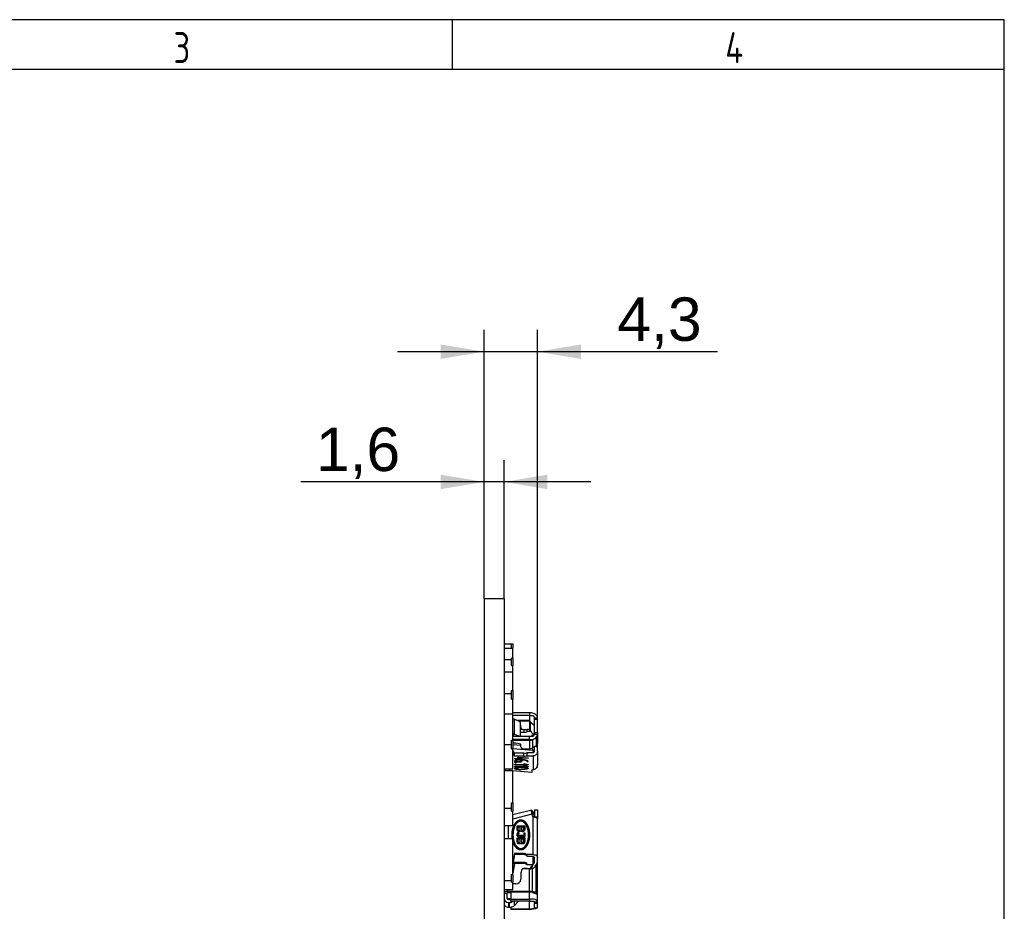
# Model space of a CAD drawing. Header units: millimetres. Extents: x 17 to 200, y 1 to 283.
# Tile 5 of 5: x 120 to 199, y 211 to 283. Entities that reach past the tile are written whole.
import ezdxf
from ezdxf.enums import TextEntityAlignment as Align

# ---------------------------------------------------------------- set-up
doc = ezdxf.new("R2010")
doc.units = ezdxf.units.MM
for name, color, linetype in [('10', 7, 'Continuous'), ('Default', 7, 'Continuous'), ('RDLED_54.2MM_2X1', 7, 'Continuous')]:
    doc.layers.add(name, color=color, linetype=linetype)
doc.styles.add('SEACAD_Arial', font='arial.ttf')
doc.styles.add('SEACAD_Solid_Edge_ANSI', font='seans.ttf', dxfattribs={"width": 0.8})
doc.dimstyles.new('ISO', dxfattribs={"dimtxt": 3.5, "dimasz": 3.5, "dimexe": 1.75, "dimexo": 0, "dimgap": 0.875, "dimtad": 1, "dimtxsty": 'SEACAD_Arial', "dimblk1": '_SE_FILLED', "dimblk2": '_SE_FILLED', "dimsah": 1, "dimcen": 1.75, "dimadec": 0, "dimazin": 0, "dimtfac": 0.5, "dimtdec": 3, "dimtmove": 0, "dimatfit": 3, "dimfxl": 1, "dimtolj": 1, "dimarcsym": 0})

# ---------------------------------------------------------------- blocks, each defined once
blk = doc.blocks.new('SE1')
at = {"layer": 'RDLED_54.2MM_2X1', "color": 7, "linetype": 'Continuous'}
for p, q in [((9.703, 4.3), (9.596, 4.3)), ((9.596, 4.05), (9.596, 4.3)), ((9.703, 4.05), (9.596, 4.05)), ((10.772, 4.3), (9.703, 4.3)), ((9.703, 4.05), (9.703, 4.3)), ((10.772, 4.05), (9.703, 4.05)), ((9.992, 3.824), (10.177, 4.021)), ((10.177, 4.021), (10.874, 4.021)), ((10.772, 4.3), (10.913, 4.3)), ((10.772, 4.05), (10.772, 4.3)), ((10.772, 4.05), (10.913, 4.05)), ((11.059, 3.824), (10.874, 4.021)), ((10.913, 4.3), (11.621, 4.3)), ((10.913, 4.05), (10.913, 4.3)), ((11.081, 4.3), (11.082, 4.3)), ((11.155, 4.197), (11.831, 4.197)), ((11.621, 4.3), (11.655, 4.3)), ((11.849, 4.3), (11.655, 4.3)), ((11.831, 4.197), (11.902, 4.115)), ((11.985, 4.3), (11.849, 4.3)), ((12.277, 4.3), (11.985, 4.3)), ((12.277, 4.05), (11.985, 4.05)), ((12.277, 4.3), (13.419, 4.3)), ((13.559, 4.3), (13.356, 4.3)), ((13.559, 4.262), (13.559, 4.3)), ((17.004, 4.3), (17.566, 4.3)), ((17.004, 4.05), (17.004, 4.3)), ((17.004, 4.05), (17.566, 4.05)), ((17.16, 3.944), (17.386, 4.009)), ((17.283, 3.916), (17.386, 4.009)), ((17.386, 4.009), (17.597, 4.009)), ((17.566, 4.3), (17.728, 4.3)), ((17.566, 4.05), (17.566, 4.3)), ((17.566, 4.05), (17.609, 4.05)), ((20.888, 4.3), (17.728, 4.3)), ((21.267, 4.3), (20.888, 4.3)), ((21.267, 4.05), (20.888, 4.05)), ((21.355, 4.3), (21.267, 4.3)), ((21.482, 4.3), (21.355, 4.3)), ((21.575, 4.3), (21.482, 4.3)), ((21.543, 4.115), (21.551, 4.197)), ((23.689, 4.197), (21.551, 4.197)), ((23.823, 4.3), (21.575, 4.3)), ((21.694, 4.3), (21.692, 4.3)), ((21.695, 4.3), (21.694, 4.3)), ((23.864, 4.3), (23.823, 4.3)), ((24.432, 4.3), (23.864, 4.3)), ((24.525, 4.3), (24.432, 4.3)), ((24.432, 4.05), (24.432, 4.3)), ((24.525, 4.05), (24.432, 4.05)), ((24.923, 4.3), (24.525, 4.3)), ((24.525, 4.05), (24.525, 4.3)), ((24.923, 4.05), (24.525, 4.05)), ((24.923, 4.05), (24.923, 4.3)), ((9.192, 3.65), (9.397, 3.65)), ((9.192, 3.65), (9.192, 2.3)), ((9.397, 3.65), (9.813, 3.65)), ((9.397, 3.65), (9.397, 2.3)), ((9.867, 3.65), (9.813, 3.65)), ((9.813, 3.65), (9.813, 2.704)), ((9.867, 3.65), (10.556, 3.65)), ((9.867, 3.65), (9.867, 2.83)), ((9.894, 3.721), (9.992, 3.824)), ((9.894, 3.721), (10.606, 3.721)), ((10.544, 3.223), (10.544, 3.47)), ((10.544, 3.2), (10.763, 3.2)), ((10.702, 3.787), (10.702, 3.475)), ((10.763, 3.2), (10.763, 2.937)), ((10.794, 3.837), (10.926, 3.965)), ((10.91, 3.95), (10.941, 3.95)), ((11.086, 3.796), (11.059, 3.824)), ((11.098, 3.65), (11.098, 2.3)), ((11.347, 3.65), (11.098, 3.65)), ((11.327, 3.897), (12.005, 3.897)), ((11.347, 3.65), (11.348, 3.65)), ((11.347, 3.65), (11.347, 2.3)), ((11.348, 3.65), (11.407, 3.65)), ((11.408, 3.584), (11.407, 3.65)), ((11.419, 3.633), (11.408, 3.584)), ((11.408, 3.584), (11.408, 2.3)), ((11.424, 3.65), (11.419, 3.633)), ((11.419, 3.633), (11.419, 2.3)), ((11.424, 3.65), (12.081, 3.65)), ((12.081, 3.096), (12.081, 3.65)), ((12.235, 3.916), (12.089, 2.3)), ((12.235, 3.916), (12.394, 3.958)), ((12.395, 3.475), (12.395, 3.95)), ((12.691, 3.2), (12.456, 3.2)), ((12.456, 3.2), (12.456, 2.448)), ((12.657, 3.425), (12.657, 3.95)), ((12.657, 3.95), (13.758, 3.95)), ((12.691, 3.2), (12.691, 2.448)), ((12.754, 2.78), (12.832, 3.55)), ((12.78, 2.791), (12.858, 3.549)), ((12.859, 3.549), (12.781, 2.791)), ((12.832, 3.55), (12.859, 3.549)), ((12.858, 3.549), (12.832, 3.55)), ((12.858, 3.549), (12.859, 3.549)), ((13.103, 3.469), (13.103, 3.55)), ((13.265, 3.231), (13.346, 3.55)), ((13.298, 3.231), (13.265, 3.231)), ((13.297, 3.231), (13.343, 3.408)), ((13.344, 3.408), (13.298, 3.231)), ((13.343, 3.408), (13.344, 3.408)), ((13.344, 2.457), (13.344, 3.408)), ((13.346, 3.55), (13.371, 3.55)), ((13.37, 2.456), (13.37, 3.55)), ((13.371, 3.55), (13.371, 2.456)), ((13.419, 3.231), (13.501, 3.55)), ((13.452, 3.231), (13.419, 3.231)), ((13.451, 3.231), (13.498, 3.408)), ((13.499, 3.408), (13.452, 3.231)), ((13.498, 3.408), (13.499, 3.408)), ((13.499, 2.457), (13.499, 3.408)), ((13.501, 3.55), (13.525, 3.55)), ((13.524, 2.456), (13.524, 3.55)), ((13.525, 3.55), (13.525, 2.456)), ((13.826, 3.846), (14.01, 3.846)), ((14.01, 3.846), (13.87, 2.3)), ((17.032, 3.829), (17.415, 2.3)), ((17.057, 3.851), (17.16, 3.944)), ((17.057, 3.851), (17.283, 3.916)), ((17.283, 3.916), (17.293, 3.875)), ((17.391, 3.846), (17.368, 3.846)), ((17.368, 3.846), (17.755, 2.3)), ((17.391, 3.846), (17.391, 3.846)), ((20.624, 3.95), (17.581, 3.95)), ((18.322, 2.626), (18.322, 3.293)), ((18.322, 3.293), (18.322, 2.626)), ((18.586, 3.293), (18.322, 3.293)), ((18.412, 3.196), (18.412, 3.008)), ((18.586, 3.196), (18.412, 3.196)), ((18.586, 3.196), (18.586, 3.196)), ((19.167, 3.293), (18.901, 3.293)), ((18.901, 3.196), (18.901, 3.293)), ((18.901, 3.293), (18.901, 3.196)), ((18.901, 3.196), (19.076, 3.196)), ((19.077, 3.196), (19.076, 3.196)), ((19.076, 3.196), (19.076, 2.795)), ((19.077, 2.795), (19.077, 3.196)), ((19.167, 2.795), (19.167, 3.293)), ((19.297, 3.293), (19.297, 2.626)), ((19.561, 3.293), (19.297, 3.293)), ((19.298, 2.626), (19.298, 3.293)), ((19.388, 3.196), (19.388, 3.008)), ((19.561, 3.196), (19.388, 3.196)), ((19.562, 3.196), (19.561, 3.196)), ((20.528, 3.2), (20.616, 3.2)), ((20.528, 3.2), (20.528, 2.448)), ((20.616, 3.2), (20.616, 2.448)), ((20.624, 3.95), (20.624, 3.425)), ((21.39, 3.95), (20.785, 3.95)), ((20.785, 3.95), (20.785, 3.475)), ((21.335, 3.2), (21.247, 3.2)), ((21.247, 3.2), (21.247, 2.448)), ((21.335, 3.2), (21.335, 2.448)), ((21.412, 3.931), (21.548, 3.836)), ((21.416, 3.475), (21.416, 3.929)), ((21.43, 3.425), (21.43, 3.919)), ((21.543, 3.907), (21.55, 3.84)), ((23.619, 3.897), (21.744, 3.897)), ((21.751, 3.47), (21.751, 3.223)), ((23.583, 3.65), (21.765, 3.65)), ((21.765, 3.65), (21.765, 3.096)), ((23.595, 3.633), (23.583, 3.65)), ((23.641, 3.584), (23.595, 3.633)), ((23.595, 3.633), (23.595, 2.162)), ((23.619, 3.897), (23.686, 3.917)), ((23.652, 3.65), (23.641, 3.584)), ((23.641, 3.584), (23.641, 2.162)), ((24.222, 3.65), (23.652, 3.65)), ((23.676, 3.891), (23.688, 3.915)), ((24.234, 3.65), (24.222, 3.65)), ((24.234, 3.65), (24.379, 3.65)), ((24.234, 3.65), (24.234, 2.162)), ((25.013, 3.65), (24.379, 3.65)), ((24.379, 3.65), (24.379, 2.162)), ((25.013, 3.65), (25.013, 2.162)), ((25.037, 3.65), (25.013, 3.65)), ((25.037, 3.65), (25.037, 2.162)), ((9.699, 2.422), (9.703, 2.433)), ((9.699, 2.422), (9.703, 2.398)), ((9.703, 2.433), (9.855, 2.808)), ((10.927, 2.433), (9.703, 2.433)), ((10.942, 2.937), (10.095, 2.937)), ((10.375, 2.95), (10.223, 2.95)), ((10.527, 3.091), (10.527, 2.937)), ((10.927, 2.433), (10.922, 2.422)), ((11.078, 2.808), (10.927, 2.433)), ((11.098, 2.532), (11.005, 2.3)), ((11.078, 2.808), (11.098, 2.738)), ((11.098, 2.807), (11.082, 2.863)), ((11.639, 2.55), (11.639, 2.3)), ((11.825, 2.95), (11.766, 2.3)), ((11.927, 2.95), (11.775, 2.95)), ((12.06, 3.046), (12.081, 3.096)), ((12.456, 2.448), (12.171, 2.3)), ((12.691, 2.448), (12.407, 2.3)), ((12.691, 2.448), (12.456, 2.448)), ((12.754, 2.708), (12.754, 2.78)), ((12.864, 2.708), (12.754, 2.708)), ((12.78, 2.791), (12.781, 2.791)), ((12.781, 2.791), (12.864, 2.791)), ((12.864, 2.791), (12.864, 3.027)), ((12.864, 3.027), (12.891, 3.027)), ((12.864, 2.458), (12.864, 2.708)), ((12.891, 2.458), (12.864, 2.458)), ((12.89, 2.791), (12.89, 3.027)), ((12.89, 2.791), (12.891, 2.791)), ((12.89, 2.708), (12.891, 2.708)), ((12.89, 2.458), (12.89, 2.708)), ((12.891, 3.027), (12.891, 2.791)), ((12.891, 2.791), (12.947, 2.791)), ((12.947, 2.708), (12.891, 2.708)), ((12.891, 2.708), (12.891, 2.458)), ((12.947, 2.791), (12.947, 2.708)), ((12.947, 2.708), (12.947, 2.791)), ((13.194, 2.577), (13.234, 2.577)), ((13.194, 2.458), (13.194, 2.577)), ((13.234, 2.458), (13.194, 2.458)), ((13.234, 2.577), (13.234, 2.458)), ((13.234, 2.458), (13.234, 2.577)), ((13.371, 2.456), (13.344, 2.457)), ((13.525, 2.456), (13.499, 2.457)), ((13.579, 3.139), (13.578, 3.129)), ((13.604, 3.024), (13.604, 3.011)), ((18.322, 2.626), (18.586, 2.626)), ((18.412, 3.008), (18.586, 3.008)), ((18.413, 2.912), (18.413, 2.723)), ((18.586, 2.912), (18.413, 2.912)), ((18.413, 2.723), (18.586, 2.723)), ((18.586, 3.008), (18.586, 3.008)), ((18.586, 2.912), (18.586, 2.912)), ((18.586, 2.723), (18.586, 2.723)), ((18.855, 2.755), (18.942, 2.79)), ((18.942, 2.79), (18.855, 2.755)), ((18.855, 2.755), (18.855, 2.755)), ((19.009, 2.723), (19.009, 2.723)), ((19.009, 2.626), (19.009, 2.626)), ((19.077, 2.795), (19.076, 2.795)), ((19.297, 2.626), (19.561, 2.626)), ((19.388, 3.008), (19.561, 3.008)), ((19.389, 2.912), (19.389, 2.723)), ((19.561, 2.912), (19.389, 2.912)), ((19.389, 2.723), (19.561, 2.723)), ((19.562, 3.008), (19.561, 3.008)), ((19.562, 2.912), (19.561, 2.912)), ((19.562, 2.723), (19.561, 2.723)), ((20.528, 2.448), (21.316, 2.3)), ((20.528, 2.448), (20.616, 2.448)), ((20.616, 2.448), (21.403, 2.3)), ((21.247, 2.448), (22.035, 2.3)), ((21.335, 2.448), (21.247, 2.448)), ((21.335, 2.448), (22.122, 2.3)), ((21.765, 3.096), (21.823, 3.046)), ((22.19, 2.95), (22.612, 2.95)), ((22.986, 2.55), (22.986, 2.3)), ((24.379, 2.755), (24.738, 2.433)), ((24.738, 2.433), (24.379, 2.433)), ((24.738, 2.433), (24.75, 2.422)), ((0, 1.6), (45.524, 1.6)), ((0, 1.6), (0, 0)), ((3.625, 2.3), (3.972, 2.3)), ((3.625, 2.2), (3.625, 2.3)), ((3.972, 2.2), (3.625, 2.2)), ((3.625, 1.6), (3.625, 2.2)), ((3.972, 1.6), (3.972, 2.3)), ((4.748, 2.3), (3.972, 2.3)), ((4.748, 2.3), (5.361, 2.3)), ((4.748, 2.2), (4.748, 2.3)), ((4.878, 2.2), (4.748, 2.2)), ((5.361, 2.2), (4.878, 2.2)), ((4.878, 1.6), (4.878, 2.2)), ((5.361, 2.2), (5.361, 2.3)), ((5.895, 2.3), (5.361, 2.3)), ((5.895, 1.6), (5.895, 2.3)), ((7.395, 2.3), (5.895, 2.3)), ((7.395, 2.3), (8.078, 2.3)), ((7.395, 2.2), (7.395, 2.3)), ((7.645, 2.2), (7.395, 2.2)), ((8.078, 2.2), (7.645, 2.2)), ((7.645, 1.6), (7.645, 2.2)), ((8.078, 2.2), (8.078, 2.3)), ((9.263, 2.3), (8.078, 2.3)), ((9.263, 1.6), (9.263, 2.3)), ((11.385, 2.3), (9.263, 2.3)), ((11.385, 2.3), (12.092, 2.3)), ((11.385, 2.2), (11.385, 2.3)), ((11.738, 2.2), (11.385, 2.2)), ((12.092, 2.2), (11.738, 2.2)), ((11.738, 1.6), (11.738, 2.2)), ((12.092, 2.2), (12.092, 2.3)), ((13.718, 2.3), (12.092, 2.3)), ((13.718, 1.6), (13.718, 2.3)), ((13.844, 2.012), (13.718, 2.112)), ((13.718, 2.012), (13.844, 2.012)), ((13.745, 1.7), (13.718, 1.7)), ((13.847, 2.046), (13.844, 2.012)), ((13.847, 1.6), (13.847, 2.3)), ((16.445, 2.3), (13.847, 2.3)), ((16.445, 2.3), (17.128, 2.3)), ((16.445, 2.2), (16.445, 2.3)), ((16.878, 2.2), (16.445, 2.2)), ((17.128, 2.2), (16.878, 2.2)), ((16.878, 1.6), (16.878, 2.2)), ((17.128, 2.2), (17.128, 2.3)), ((18.278, 2.3), (17.128, 2.3)), ((18.278, 1.6), (18.278, 2.3)), ((19.334, 1.95), (18.278, 1.95)), ((19.334, 1.6), (19.334, 2.3)), ((22.232, 2.3), (19.334, 2.3)), ((22.232, 2.3), (22.844, 2.3)), ((22.232, 2.2), (22.232, 2.3)), ((22.715, 2.2), (22.232, 2.2)), ((22.844, 2.2), (22.715, 2.2)), ((22.715, 1.6), (22.715, 2.2)), ((22.844, 2.2), (22.844, 2.3)), ((23.439, 2.3), (22.844, 2.3)), ((23.439, 1.6), (23.439, 2.3)), ((23.595, 1.9), (23.439, 1.9)), ((23.595, 2.162), (23.595, 1.9)), ((23.641, 2.162), (23.595, 2.162)), ((23.641, 2.162), (24.234, 2.162)), ((23.683, 1.85), (23.683, 2.162)), ((23.683, 1.85), (23.735, 1.85)), ((23.735, 1.6), (23.735, 1.85)), ((24.157, 1.85), (23.735, 1.85)), ((24.174, 1.852), (24.174, 2.162)), ((24.237, 2.134), (24.215, 2.162)), ((24.379, 2.162), (24.234, 2.162)), ((24.237, 2.134), (24.25, 2.05)), ((24.25, 2.05), (24.25, 1.95)), ((24.485, 1.95), (24.485, 2.05)), ((24.87, 2.05), (24.485, 2.05)), ((24.485, 1.95), (24.87, 1.95)), ((24.847, 2.205), (24.841, 2.237)), ((24.857, 2.162), (25.013, 2.162)), ((24.87, 2.05), (24.87, 1.95)), ((25.013, 2.162), (25.037, 2.162)), ((0, 0), (45.524, 0))]:
    blk.add_line(p, q, dxfattribs=at)
for centre, radius, start, end in [((10.244, 3.958), 0.0923, 90.57486, 136.94756), ((10.807, 3.958), 0.0923, 43.05244, 78.47378), ((11.616, 4.023), 0.277, 38.99039, 89.05413), ((12.215, 4.085), 0.315, 136.8468, 174.55626), ((12.358, 4.199), 0.464, 190.50864, 220.53444), ((12.383, 3.762), 0.491, 144.05666, 152.54921), ((19.696, 1.667), 3.066, 52.9625, 59.17244), ((20.712, 3.227), 0.993, 45.20472, 56.03518), ((21.422, 3.8), 0.337, 16.82941, 69.03977), ((24.508, 3.848), 0.89, 156.87148, 176.80815), ((21.548, 4.743), 2.293, 338.85772, 346.395), ((23.706, 4.582), 0.385, 267.44772, 280.59316), ((22.54, 3.547), 2.499, 2.35379, 17.53048), ((9.971, 3.65), 0.104, 137.36817, 180.04791), ((10.402, 4.272), 0.852, 279.65686, 290.62295), ((10.69, 3.607), 0.141, 126.28458, 162.45392), ((11.196, 2.983), 0.944, 115.20261, 128.61566), ((11.055, 3.649), 0.368, 0.18711, 40.10219), ((11.012, 3.643), 0.396, 1.07621, 33.86202), ((11.645, 3.651), 0.436, 359.84225, 34.36578), ((11.637, 5.921), 2.093, 280.66599, 286.60934), ((12.87, 5.261), 1.848, 255.12182, 263.38969), ((12.032, 3.214), 0.659, 358.75952, 18.68193), ((14.099, 3.079), 1.092, 167.68919, 181.2014), ((13.376, 3.251), 0.349, 141.36776, 170.00549), ((17.789, 3.012), 4.185, 177.69315, 179.83535), ((20.837, 3.202), 0.309, 133.67324, 180.36929), ((21.644, 3.202), 0.309, 133.67371, 180.36883), ((21.419, 3.631), 0.301, 66.06009, 91.4555), ((21.5, 3.684), 0.225, 30.80448, 79.3544), ((21.483, 3.547), 0.298, 35.70917, 77.26293), ((21.358, 3.628), 0.376, 3.23408, 27.00293), ((20.965, 3.486), 0.786, 358.80152, 11.98929), ((20.802, 3.696), 0.964, 357.25613, 12.05275), ((22.379, 3.228), 0.629, 180.4233, 192.08241), ((24.465, 3.648), 0.882, 163.55109, 179.84296), ((24.945, 3.641), 1.294, 168.83726, 179.59608), ((11.85, 2.769), 2.179, 189.81403, 192.4281), ((11.614, 1.818), 0.919, 140.87842, 148.32338), ((11.305, 2.07), 0.52, 137.48141, 140.99434), ((12.75, 2.843), 0.399, 348.76837, 25.69363), ((24.506, 2.215), 0.32, 34.76775, 40.2077), ((24.406, 2.138), 0.446, 12.8418, 35.52883), ((13.745, 1.6), 0.1, 0, 90), ((23.93, 1.968), 0.582, 27.52729, 39.38384), ((24.044, 2.02), 0.457, 23.8905, 28.41523), ((24.342, 2.051), 0.528, 359.9366, 16.99815)]:
    blk.add_arc(centre, radius, start, end, dxfattribs=at)
for centre, major_axis, ratio, start_param, end_param in [((10.477, 3.223), (0, 0.2), 0.338761, 3.621321, 4.712389), ((10.714, 3.47), (0, 0.5), 0.338761, 1.20232, 1.570796), ((10.661, 3.2), (0, 0.3), 0.338761, 4.712342, 5.873114), ((12.355, 3.2), (0, 0.3), 0.338761, 4.712379, 5.873077), ((17.391, 4.096), (0, 0.25), 0.936473, 3.14153, 4.090581), ((18.586, 3.102), (0, -0.191), 0.936473, 0.728453, 3.141595), ((18.586, 3.102), (0, 0.094), 0.936473, 3.141593, 6.283185), ((18.586, 3.102), (0, -0.094), 0.936473, 0, 3.141594), ((19.561, 3.102), (0, -0.191), 0.936473, 0.728453, 3.141596), ((19.561, 3.102), (0, -0.094), 0.936473, 0, 3.141595), ((19.562, 3.102), (0, 0.094), 0.936473, 3.141593, 6.283185), ((20.897, 3.2), (0, 0.3), 0.936473, 0.410071, 1.570843), ((21.528, 3.2), (0, 0.3), 0.936473, 0.410108, 1.570806), ((10.223, 2.55), (0, 0.4), 0.338761, 0, 0.255722), ((10.375, 3.8), (0, 0.85), 0.338761, 3.141593, 3.621321), ((10.89, 2.808), (-0.192, -0.055), 0.604781, 2.702219, 4.273021), ((11.775, 2.55), (0, 0.4), 0.338761, 0, 1.570796), ((11.927, 3.8), (0, 0.85), 0.338761, 3.141593, 3.621321), ((18.586, 2.817), (0, -0.191), 0.936473, 0, 2.413144), ((18.586, 2.817), (0, 0.0943), 0.936473, 3.141593, 6.283185), ((18.586, 2.817), (0, -0.0943), 0.936473, 0, 3.141594), ((19.009, 2.795), (0, 0.169), 0.936473, 1.808705, 4.712389), ((19.009, 2.795), (0, 0.169), 0.936473, 1.808686, 3.14159), ((19.009, 2.795), (0, 0.0719), 0.936473, 1.637678, 4.712389), ((19.009, 2.795), (0, 0.0719), 0.936473, 3.141593, 4.712391), ((19.561, 2.817), (0, -0.191), 0.936473, 0, 2.413144), ((19.561, 2.817), (0, -0.0943), 0.936473, 0, 3.141595), ((19.562, 2.817), (0, 0.0943), 0.936473, 3.141593, 6.283185), ((22.19, 3.8), (0, 0.85), 0.936473, 2.661864, 3.141593), ((22.612, 2.55), (0, 0.4), 0.936473, 4.712389, 6.283185), ((23.7, 1.9), (0, -0.3), 0.35074, 4.712389, 6.283185), ((24.157, 1.95), (0, -0.35), 0.936473, 0, 1.570796), ((24.157, 1.95), (0, -0.1), 0.936473, 0, 1.570796), ((24.016, 2.05), (0, -0.5), 0.936473, 1.570796, 1.885827), ((24.543, 1.95), (0, 0.35), 0.936473, 3.14159, 4.712392)]:
    blk.add_ellipse(centre, major_axis=major_axis, ratio=ratio, start_param=start_param, end_param=end_param, dxfattribs=at)
for points, degree, knots in [([(9.596, 4.3), (9.521, 4.29), (9.448, 4.254), (9.324, 4.144), (9.273, 4.07), (9.219, 3.929), (9.206, 3.868), (9.199, 3.754), (9.195, 3.702), (9.192, 3.65)], 3, [0, 0, 0, 0, 0.306543, 0.306543, 0.613086, 0.613086, 0.822031, 0.822031, 1, 1, 1, 1]), ([(9.397, 3.65), (9.398, 3.681), (9.399, 3.711), (9.4, 3.778), (9.4, 3.814), (9.402, 3.903), (9.423, 3.956), (9.496, 4.03), (9.546, 4.051), (9.596, 4.05)], 3, [0, 0, 0, 0, 0.177969, 0.177969, 0.386914, 0.386914, 0.693457, 0.693457, 1, 1, 1, 1]), ([(11.347, 3.65), (11.349, 3.797), (11.35, 3.953), (11.193, 4.199), (11.058, 4.281), (10.913, 4.3)], 3, [0, 0, 0, 0, 0.503002, 0.503002, 1, 1, 1, 1]), ([(10.913, 4.05), (10.995, 4.05), (11.072, 3.99), (11.117, 3.826), (11.1, 3.736), (11.098, 3.65)], 3, [0, 0, 0, 0, 0.5, 0.5, 1, 1, 1, 1]), ([(12.277, 4.3), (12.296, 4.299), (12.334, 4.298), (12.395, 4.287), (12.457, 4.266), (12.516, 4.232), (12.576, 4.181), (12.639, 4.09), (12.65, 4.004), (12.657, 3.95)], 3, [0, 0, 0, 0, 0.104786, 0.211977, 0.322974, 0.439037, 0.561266, 0.723983, 1, 1, 1, 1]), ([(12.395, 3.95), (12.394, 3.959), (12.392, 3.979), (12.376, 4.007), (12.351, 4.03), (12.316, 4.047), (12.29, 4.049), (12.277, 4.05)], 3, [0, 0, 0, 0, 0.161427, 0.33803, 0.534531, 0.754367, 1, 1, 1, 1]), ([(13.758, 3.95), (13.755, 3.969), (13.75, 4.006), (13.733, 4.061), (13.709, 4.113), (13.679, 4.16), (13.643, 4.202), (13.603, 4.237), (13.559, 4.265), (13.513, 4.285), (13.466, 4.298), (13.435, 4.299), (13.419, 4.3)], 3, [0, 0, 0, 0, 0.105423, 0.209122, 0.311278, 0.412082, 0.51173, 0.610429, 0.708388, 0.805823, 0.902953, 1, 1, 1, 1]), ([(17.728, 4.3), (17.725, 4.299), (17.717, 4.297), (17.703, 4.282), (17.687, 4.257), (17.669, 4.223), (17.651, 4.18), (17.633, 4.13), (17.615, 4.073), (17.597, 4.013), (17.587, 3.971), (17.581, 3.95)], 3, [0, 0, 0, 0, 0.107829, 0.215792, 0.324192, 0.433329, 0.543495, 0.654976, 0.768047, 0.882971, 1, 1, 1, 1]), ([(20.624, 3.95), (20.627, 4.003), (20.631, 4.092), (20.674, 4.21), (20.756, 4.289), (20.845, 4.296), (20.888, 4.3)], 3, [0, 0, 0, 0, 0.27374, 0.454261, 0.739317, 1, 1, 1, 1]), ([(20.785, 3.95), (20.786, 3.96), (20.789, 3.979), (20.8, 4.005), (20.819, 4.03), (20.849, 4.05), (20.875, 4.05), (20.888, 4.05)], 3, [0, 0, 0, 0, 0.169099, 0.332176, 0.501269, 0.750613, 1, 1, 1, 1]), ([(21.575, 4.3), (21.574, 4.299), (21.57, 4.298), (21.565, 4.289), (21.56, 4.272), (21.555, 4.244), (21.552, 4.213), (21.551, 4.197)], 3, [0, 0, 0, 0, 0.166125, 0.332316, 0.498573, 0.749245, 1, 1, 1, 1]), ([(24.432, 4.3), (24.381, 4.29), (24.333, 4.254), (24.26, 4.144), (24.234, 4.07), (24.215, 3.929), (24.214, 3.868), (24.224, 3.754), (24.229, 3.702), (24.234, 3.65)], 3, [0, 0, 0, 0, 0.306543, 0.306543, 0.613086, 0.613086, 0.822031, 0.822031, 1, 1, 1, 1]), ([(24.379, 3.65), (24.377, 3.681), (24.376, 3.711), (24.373, 3.778), (24.371, 3.814), (24.367, 3.903), (24.373, 3.956), (24.396, 4.03), (24.413, 4.051), (24.432, 4.05)], 3, [0, 0, 0, 0, 0.177969, 0.177969, 0.386914, 0.386914, 0.693457, 0.693457, 1, 1, 1, 1]), ([(24.923, 4.05), (24.953, 4.05), (24.985, 3.99), (25.011, 3.826), (25.009, 3.736), (25.013, 3.65)], 3, [0, 0, 0, 0, 0.5, 0.5, 1, 1, 1, 1]), ([(11.023, 3.862), (11.028, 3.857), (11.036, 3.849), (11.053, 3.834), (11.065, 3.822), (11.075, 3.809), (11.082, 3.801), (11.087, 3.794), (11.092, 3.788), (11.095, 3.783), (11.098, 3.779), (11.1, 3.776), (11.1, 3.775), (11.1, 3.775), (11.1, 3.775)], 3, [0, 0, 0, 0, 0.115806, 0.216095, 0.298895, 0.340021, 0.386197, 0.44196, 0.507592, 0.598842, 0.70457, 0.82497, 0.960229, 1, 1, 1, 1]), ([(13.103, 3.55), (13.069, 3.544), (13.035, 3.441), (13.006, 3.353), (12.993, 3.246), (12.983, 3.169), (12.981, 3.015), (12.981, 2.994), (12.981, 2.781)], 2, [0, 0, 0, 0.25, 0.25, 0.5, 0.5, 0.75, 0.75, 1, 1, 1]), ([(13.579, 3.139), (13.583, 3.248), (13.585, 3.28), (13.59, 3.358), (13.6, 3.412), (13.612, 3.475), (13.632, 3.514), (13.653, 3.554), (13.675, 3.548)], 2, [0, 0, 0, 0.25, 0.25, 0.5, 0.5, 0.75, 0.75, 1, 1, 1]), ([(13.604, 3.011), (13.603, 3.011), (13.603, 3.011), (13.603, 3.011), (13.603, 3.071), (13.605, 3.127), (13.607, 3.18), (13.607, 3.18), (13.607, 3.18), (13.608, 3.181)], 3, [0, 0, 0, 0, 0.000524, 0.000524, 0.000524, 0.996247, 0.996247, 0.996247, 1, 1, 1, 1]), ([(13.727, 3.004), (13.727, 3.166), (13.718, 3.271), (13.71, 3.366), (13.698, 3.419), (13.687, 3.468), (13.668, 3.472), (13.65, 3.476), (13.637, 3.428), (13.625, 3.386), (13.615, 3.283), (13.61, 3.238), (13.608, 3.181)], 2, [0, 0, 0, 0.289766, 0.289766, 0.434649, 0.434649, 0.579532, 0.579532, 0.724415, 0.724415, 0.869298, 0.869298, 1, 1, 1]), ([(13.675, 3.548), (13.724, 3.516), (13.743, 3.319), (13.752, 3.228), (13.752, 3.004)], 2, [0, 0, 0, 0.5, 0.5, 1, 1, 1]), ([(17.368, 3.846), (17.244, 3.834), (17.139, 3.823), (17.025, 3.82), (17.017, 3.828), (17.057, 3.851)], 3, [0, 0, 0, 0, 0.5, 0.5, 1, 1, 1, 1]), ([(17.283, 3.916), (17.266, 3.893), (17.273, 3.878), (17.329, 3.859), (17.369, 3.854), (17.417, 3.849)], 3, [0, 0, 0, 0, 0.556268, 0.556268, 1, 1, 1, 1]), ([(19.03, 3.677), (18.603, 3.675), (18.299, 3.525), (18.038, 3.396), (17.93, 3.232), (17.844, 3.102), (17.839, 2.95)], 2, [0, 0, 0, 0.5, 0.5, 0.785714, 0.785714, 1, 1, 1]), ([(20.131, 2.95), (20.13, 3.075), (20.046, 3.193), (19.961, 3.31), (19.808, 3.397), (19.657, 3.483), (19.451, 3.531), (19.246, 3.579), (19.03, 3.579), (18.815, 3.579), (18.609, 3.531), (18.404, 3.483), (18.251, 3.397), (18.099, 3.31), (18.014, 3.193), (17.929, 3.076), (17.929, 2.95)], 2, [0, 0, 0, 0.125, 0.125, 0.25, 0.25, 0.375, 0.375, 0.5, 0.5, 0.625, 0.625, 0.75, 0.75, 0.875, 0.875, 1, 1, 1]), ([(20.222, 2.95), (20.217, 3.092), (20.142, 3.216), (20.035, 3.39), (19.761, 3.526), (19.465, 3.672), (19.03, 3.677)], 2, [0, 0, 0, 0.2, 0.2, 0.5, 0.5, 1, 1, 1]), ([(20.785, 3.475), (20.768, 3.47), (20.735, 3.46), (20.693, 3.445), (20.655, 3.433), (20.634, 3.428), (20.624, 3.425)], 3, [0, 0, 0, 0, 0.249525, 0.497337, 0.746491, 1, 1, 1, 1]), ([(21.416, 3.475), (21.413, 3.469), (21.407, 3.458), (21.408, 3.445), (21.415, 3.433), (21.425, 3.428), (21.43, 3.425)], 3, [0, 0, 0, 0, 0.257754, 0.510119, 0.757419, 1, 1, 1, 1]), ([(10.095, 2.937), (10.021, 2.937), (9.948, 2.898), (9.876, 2.86), (9.855, 2.808)], 2, [0, 0, 0, 0.5, 0.5, 1, 1, 1]), ([(10.922, 2.422), (10.938, 2.374), (10.956, 2.329), (10.96, 2.317), (10.965, 2.3)], 2, [0, 0, 0, 0.765048, 0.765048, 1, 1, 1]), ([(12.981, 2.781), (12.982, 2.602), (13.002, 2.536), (13.025, 2.459), (13.066, 2.454), (13.103, 2.449), (13.128, 2.529), (13.155, 2.612), (13.142, 2.766)], 2, [0, 0, 0, 0.25, 0.25, 0.5, 0.5, 0.75, 0.75, 1, 1, 1]), ([(13.008, 2.973), (13.007, 2.913), (13.008, 2.882), (13.009, 2.816), (13.007, 2.751), (13.006, 2.688), (13.013, 2.635), (13.02, 2.586), (13.032, 2.562)], 2, [0, 0, 0, 0.2, 0.2, 0.5, 0.5, 0.75, 0.75, 1, 1, 1]), ([(13.11, 3.017), (13.089, 3.048), (13.06, 3.054), (13.054, 3.056), (13.008, 3.056)], 2, [0, 0, 0, 0.5, 0.5, 1, 1, 1]), ([(13.142, 2.766), (13.129, 2.834), (13.116, 2.889), (13.105, 2.936), (13.088, 2.956), (13.074, 2.973), (13.008, 2.973)], 2, [0, 0, 0, 0.25, 0.25, 0.5, 0.5, 1, 1, 1]), ([(13.142, 2.766), (13.127, 2.613), (13.104, 2.56), (13.091, 2.529), (13.069, 2.531), (13.049, 2.532), (13.032, 2.562)], 2, [0, 0, 0, 0.5, 0.5, 0.75, 0.75, 1, 1, 1]), ([(13.578, 3.129), (13.575, 2.909), (13.585, 2.766), (13.603, 2.497), (13.644, 2.461), (13.658, 2.448), (13.678, 2.46), (13.696, 2.472), (13.709, 2.508), (13.724, 2.551), (13.735, 2.644), (13.751, 2.779), (13.752, 3.004)], 2, [0, 0, 0, 0.25, 0.25, 0.5, 0.5, 0.571429, 0.571429, 0.642857, 0.642857, 0.75, 0.75, 1, 1, 1]), ([(13.604, 3.011), (13.604, 2.818), (13.617, 2.703), (13.635, 2.534), (13.666, 2.534)], 2, [0, 0, 0, 0.5, 0.5, 1, 1, 1]), ([(13.666, 2.534), (13.694, 2.536), (13.712, 2.673), (13.727, 2.796), (13.727, 3.004)], 2, [0, 0, 0, 0.5, 0.5, 1, 1, 1]), ([(17.839, 2.95), (17.853, 2.585), (18.303, 2.373), (18.605, 2.23), (19.03, 2.223)], 2, [0, 0, 0, 0.5, 0.5, 1, 1, 1]), ([(17.929, 2.95), (17.936, 2.636), (18.365, 2.448), (18.647, 2.325), (19.03, 2.321)], 2, [0, 0, 0, 0.5, 0.5, 1, 1, 1]), ([(19.03, 2.321), (19.408, 2.324), (19.694, 2.448), (20.122, 2.632), (20.131, 2.95)], 2, [0, 0, 0, 0.5, 0.5, 1, 1, 1]), ([(19.566, 2.299), (19.667, 2.33), (19.758, 2.373), (20.207, 2.586), (20.222, 2.95)], 2, [0, 0, 0, 0.2281185, 0.2281185, 1, 1, 1]), ([(24.367, 2.162), (24.356, 2.157), (24.345, 2.152), (24.319, 2.139), (24.284, 2.132), (24.253, 2.125), (24.237, 2.134)], 2, [0, 0, 0, 0.160233, 0.160233, 0.580116, 0.580116, 1, 1, 1])]:
    blk.add_open_spline(points, degree=degree, knots=knots, dxfattribs=at)
for points, degree in [([(23.689, 4.198), (23.728, 4.262), (23.775, 4.3), (23.823, 4.3)], 3), ([(23.777, 4.204), (23.787, 4.266), (23.805, 4.3), (23.823, 4.3)], 3), ([(13.826, 3.846), (13.799, 3.846), (13.774, 3.884), (13.758, 3.95)], 3), ([(19.03, 2.223), (19.19, 2.224), (19.334, 2.247)], 2), ([(24.461, 2.205), (24.42, 2.188), (24.379, 2.168)], 2)]:
    blk.add_open_spline(points, degree=degree, dxfattribs=at)
blk = doc.blocks.new('DMBLK5')
at = {"layer": 'Default', "linetype": 'Continuous'}
for points in [[(154.045, 246.537), (154.045, 245.37), (157.545, 245.953)], [(162.645, 246.537), (159.145, 245.953), (162.645, 245.37)]]:
    blk.add_hatch(color=7, dxfattribs=at).paths.add_polyline_path(points)
at = {"layer": 'Default', "color": 7, "linetype": 'Continuous'}
for p, q in [((157.545, 236.524), (157.545, 247.703)), ((159.145, 236.524), (159.145, 247.703)), ((166.145, 245.953), (142.748, 245.953))]:
    blk.add_line(p, q, dxfattribs=at)
at = {"layer": 'Default', "color": 7, "linetype": 'Continuous', "style": 'SEACAD_Arial'}
blk.add_text('1,6', height=3.5, dxfattribs=at).set_placement((143.973, 250.328), align=Align.TOP_LEFT)
blk = doc.blocks.new('_SE_FILLED')
at = {"color": 0}
blk.add_line((0, 0), (-1, 0), dxfattribs=at)
blk.add_solid([(0, 0), (-1, -0.1665), (-1, 0.1665), (0, 0)], dxfattribs=at)
blk = doc.blocks.new('DMBLK6')
at = {"layer": 'Default', "linetype": 'Continuous'}
for points in [[(154.045, 257.037), (154.045, 255.87), (157.545, 256.453)], [(165.345, 257.037), (161.845, 256.453), (165.345, 255.87)]]:
    blk.add_hatch(color=7, dxfattribs=at).paths.add_polyline_path(points)
at = {"layer": 'Default', "color": 7, "linetype": 'Continuous'}
for p, q in [((157.545, 236.524), (157.545, 258.203)), ((161.845, 226.821), (161.845, 258.203)), ((176.356, 256.453), (150.545, 256.453))]:
    blk.add_line(p, q, dxfattribs=at)
at = {"layer": 'Default', "color": 7, "linetype": 'Continuous', "style": 'SEACAD_Arial'}
blk.add_text('4,3', height=3.5, dxfattribs=at).set_placement((168.283, 260.828), align=Align.TOP_LEFT)

msp = doc.modelspace()

# ---------------------------------------------------------------- linework, layer by layer
at = {"layer": '10', "color": 7, "linetype": 'Continuous'}
for p, q in [((154.991, 279.222), (154.991, 283.222)), ((21.491, 279.222), (199.491, 279.222))]:
    msp.add_line(p, q, dxfattribs=at)
msp.add_lwpolyline([(199.491, 10.222), (199.491, 283.222), (17.491, 283.222), (17.491, 10.222), (199.491, 10.222)], dxfattribs=at)

# ---------------------------------------------------------------- block references
at = {"layer": 'Default', "color": 7, "rotation": 270}
msp.add_blockref('SE1', (157.545, 236.524), dxfattribs=at)

# ---------------------------------------------------------------- texts
at = {"layer": '10', "char_height": 2.5, "width": 1.52175, "attachment_point": 1, "style": 'SEACAD_Solid_Edge_ANSI'}
for s, insert in [('{\\fSolid Edge ANSI|b0||i0||c0|p34;\\C7;\\H2.50000002;\\W0.8;3}', (132.491, 282.222)), ('{\\fSolid Edge ANSI|b0||i0||c0|p34;\\C7;\\H2.50000002;\\W0.8;4}', (176.991, 282.222))]:
    msp.add_mtext(s, dxfattribs=dict(at, insert=insert))

# ---------------------------------------------------------------- dimensions: what is measured, and where the dimension line sits
at = {"layer": 'Default', "color": 7, "linetype": 'Continuous'}
for base, p1, picture, middle in [((157.545, 256.453), (161.845, 226.821), 'DMBLK6', (167.058, 256.453)), ((157.545, 245.953), (159.145, 236.524), 'DMBLK5', (152.046, 245.953))]:
    dim = msp.add_linear_dim(base=base, p1=p1, p2=(157.545, 236.524), text='\\A1;<>', dimstyle='ISO', override={"dimtolj": 0}, dxfattribs=at)
    dim.commit()
    dim.dimension.update_dxf_attribs({"geometry": picture, "text_midpoint": middle, "dimtype": 160})

doc.saveas('drawing.dxf')
